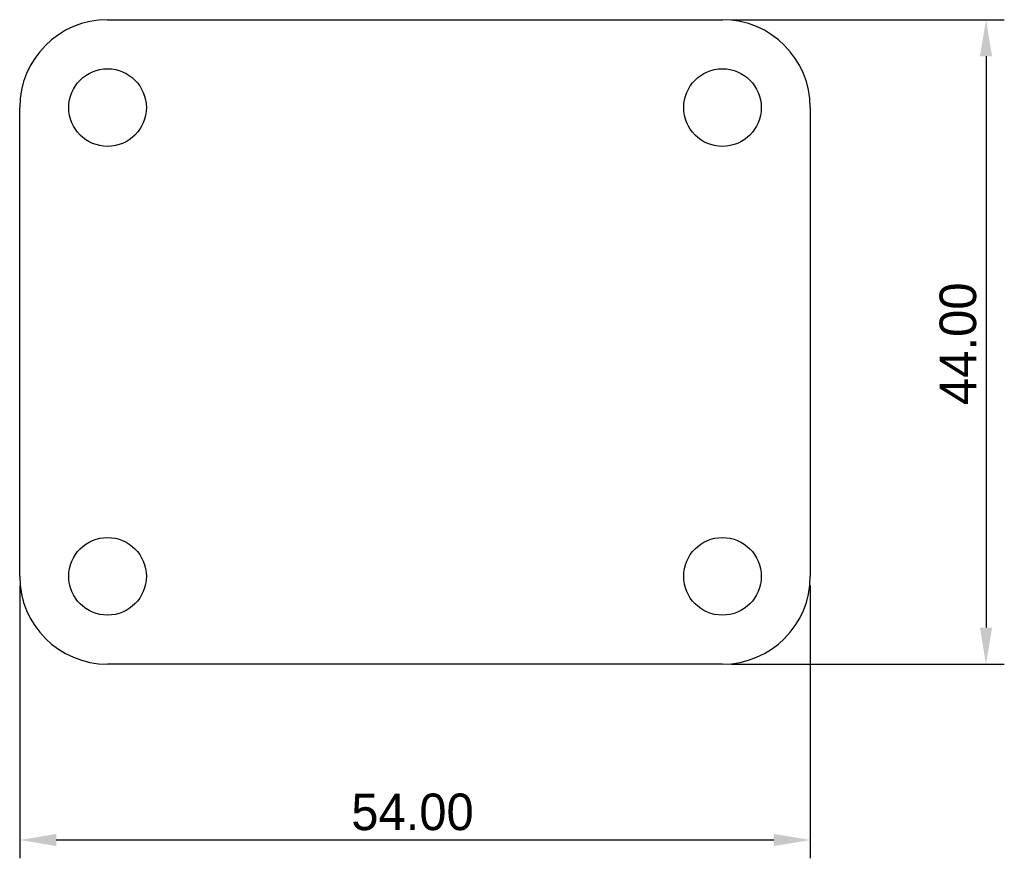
# Model space of a CAD drawing. Extents: x -27 to 40.2, y -35.2 to 22.
import ezdxf

# ---------------------------------------------------------------- set-up
doc = ezdxf.new("R2010")
doc.units = 0
doc.layers.get('0').update_dxf_attribs({"linetype": 'CONTINUOUS'})
doc.layers.get('DEFPOINTS').update_dxf_attribs({"linetype": 'CONTINUOUS'})
doc.layers.add('DEFAULT', color=7, linetype='CONTINUOUS')
doc.styles.add('DEFAULT', font='txt')
doc.dimstyles.new('ISO-25', dxfattribs={"dimtxt": 2.5, "dimasz": 2.5, "dimexe": 1.25, "dimexo": 0.625, "dimtad": 1, "dimtoh": 1, "dimzin": 1, "dimcen": 2.5, "dimazin": 3, "dimtfac": 1, "dimtix": 1, "dimtmove": 0, "dimatfit": 3})

# ---------------------------------------------------------------- blocks, each defined once
blk = doc.blocks.new('*D1')
at = {"layer": 'DEFAULT', "color": 0}
for p, q in [((-27, -16.625), (-27, -35.25)), ((27, -16.625), (27, -35.25)), ((-24.5, -34), (24.5, -34))]:
    blk.add_line(p, q, dxfattribs=at)
for points in [[(-24.5, -33.583), (-24.5, -34.417), (-27, -34)], [(24.5, -34.417), (24.5, -33.583), (27, -34)]]:
    blk.add_solid(points, dxfattribs=at)
at = {"layer": 'DEFPOINTS', "color": 0}
for p in [(-27, -16), (27, -16), (27, -34)]:
    blk.add_point(p, dxfattribs=at)
at = {"layer": 'DEFAULT', "color": 0, "linetype": 'CONTINUOUS', "style": 'DEFAULT'}
blk.add_text('54.00', height=2.5, dxfattribs=at).set_placement((-4.354, -33.328))
blk = doc.blocks.new('*D2')
at = {"layer": 'DEFAULT', "color": 0}
for p, q in [((21.625, 22), (40.25, 22)), ((39, 19.5), (39, -19.5)), ((21.625, -22), (40.25, -22))]:
    blk.add_line(p, q, dxfattribs=at)
for points in [[(39.417, 19.5), (38.583, 19.5), (39, 22)], [(38.583, -19.5), (39.417, -19.5), (39, -22)]]:
    blk.add_solid(points, dxfattribs=at)
at = {"layer": 'DEFPOINTS', "color": 0}
for p in [(21, 22), (21, -22), (39, -22)]:
    blk.add_point(p, dxfattribs=at)
at = {"layer": 'DEFAULT', "color": 0, "linetype": 'CONTINUOUS', "style": 'DEFAULT'}
blk.add_text('44.00', height=2.5, rotation=90, dxfattribs=at).set_placement((38.328, -4.304))

msp = doc.modelspace()

# ---------------------------------------------------------------- linework, layer by layer
at = {"color": 7, "linetype": 'CONTINUOUS'}
for p, q in [((-21, 22), (21, 22)), ((-27, -16), (-27, 16)), ((27, 16), (27, -16)), ((21, -22), (-21, -22))]:
    msp.add_line(p, q, dxfattribs=at)
for centre in [(-21, 16), (21, 16), (-21, -16), (21, -16)]:
    msp.add_circle(centre, 2.65, dxfattribs=at)
for centre, start, end in [((-21, 16), 90, 180), ((21, 16), 0, 90), ((-21, -16), 180, 270), ((21, -16), 270, 0)]:
    msp.add_arc(centre, 6, start, end, dxfattribs=at)

# ---------------------------------------------------------------- dimensions: what is measured, and where the dimension line sits
at = {"layer": 'DEFAULT'}
dim = msp.add_linear_dim(base=(39, -22), p1=(21, 22), p2=(21, -22), angle=90, dimstyle='ISO-25', dxfattribs=at)
dim.commit()
dim.dimension.update_dxf_attribs({"geometry": '*D2', "text_midpoint": (37.099, 0)})
dim = msp.add_linear_dim(base=(27, -34), p1=(-27, -16), p2=(27, -16), dimstyle='ISO-25', dxfattribs=at)
dim.commit()
dim.dimension.update_dxf_attribs({"geometry": '*D1', "text_midpoint": (0, -32.099)})

doc.saveas('drawing.dxf')
